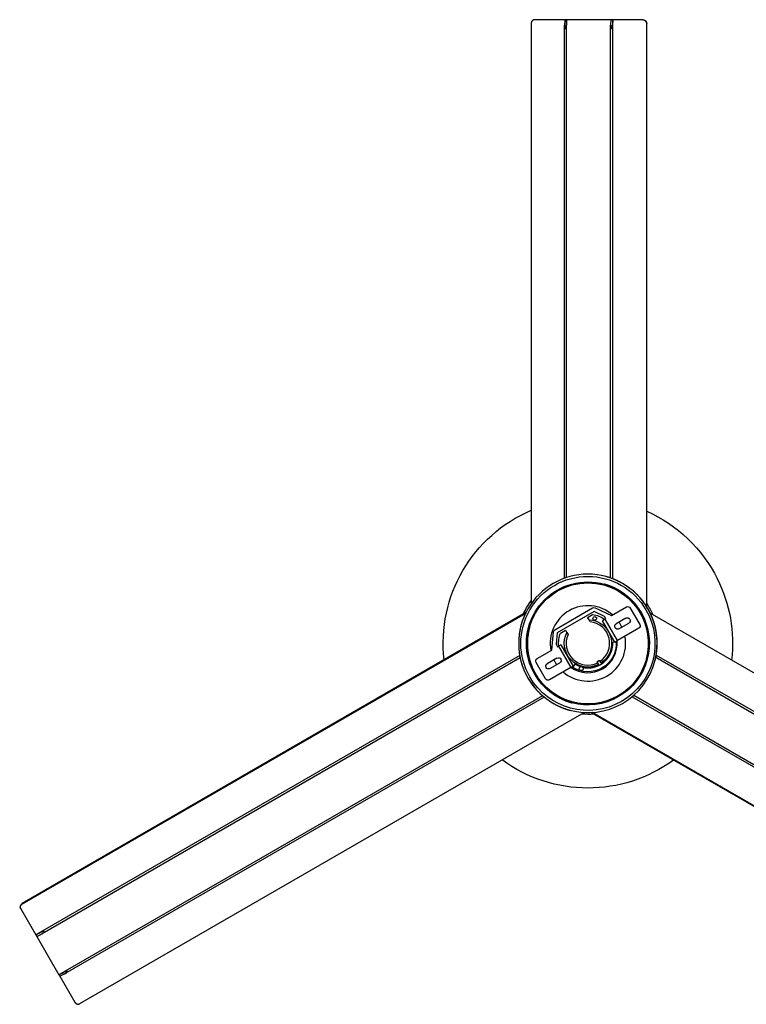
# Model space of a CAD drawing. Extents: x 15245 to 17758, y -42 to 1567.
# Tile 2 of 12: x 15245 to 16013, y 526 to 1567. Entities that reach past the tile are written whole.
import ezdxf

# ---------------------------------------------------------------- set-up
doc = ezdxf.new("R2010")
doc.units = 0
doc.layers.add('MAKE2D$VISIBLE$CURVAS', color=7, linetype='CONTINUOUS')

msp = doc.modelspace()

# ---------------------------------------------------------------- linework, layer by layer
at = {"layer": 'MAKE2D$VISIBLE$CURVAS'}
for p, q in [((15785.3, 1562.8), (15785.3, 949.1)), ((15820.9, 1566.8), (15789.2, 1566.8)), ((15820.9, 1566.8), (15820.5, 1561.2)), ((15822.8, 1566.8), (15820.9, 1566.8)), ((15822.8, 1566.8), (15822.5, 1561.2)), ((15822.8, 976.9), (15822.8, 1566.8)), ((15869.6, 1566.8), (15822.8, 1566.8)), ((15869.6, 1566.8), (15869.2, 1561.2)), ((15871.5, 1566.8), (15869.6, 1566.8)), ((15871.5, 1566.8), (15871.2, 1561.2)), ((15871.5, 975.6), (15871.5, 1566.8)), ((15903.2, 1566.8), (15871.5, 1566.8)), ((15903.6, 1566.8), (15903.2, 1566.8)), ((15907.1, 1562.8), (15907.1, 946.6)), ((15907.5, 945.8), (15907.5, 1562.8)), ((15820.5, 1559.6), (15820.5, 1561.2)), ((15820.5, 976.1), (15820.5, 1560.4)), ((15869.2, 1559.6), (15869.2, 1561.2)), ((15869.2, 976.4), (15869.2, 1560.4)), ((15820.5, 976.1), (15820.5, 978)), ((15869.2, 967.6), (15869.2, 967.6)), ((15890, 954.4), (15890, 954.4)), ((15892.9, 951.5), (15892.9, 951.5)), ((15779.7, 939.7), (15247.1, 632.2)), ((15247.3, 631.8), (15779.3, 938.9)), ((15810.4, 921.6), (15850.3, 944.7)), ((15851.8, 940.9), (15812.9, 918.4)), ((15845, 934.7), (15850.3, 937.8)), ((15862.9, 935.8), (15851.8, 940.9)), ((15853, 944.8), (15870.4, 936.7)), ((15870.4, 936.7), (15886, 945.7)), ((15890.1, 944.6), (15900.1, 927.3)), ((16444.4, 631.4), (15911.2, 939.2)), ((15846.5, 932.1), (15845, 934.7)), ((15847.7, 930.1), (15846.5, 932.1)), ((15863.5, 932.7), (15860.9, 931.2)), ((15873.9, 908.6), (15860.9, 931.2)), ((15864.4, 933.2), (15862.9, 935.8)), ((15863, 932.7), (15863.1, 932.4)), ((15863.5, 932.7), (15864.4, 933.2)), ((15876.5, 910.2), (15863.5, 932.7)), ((15885.5, 933.8), (15875.1, 927.8)), ((15878.1, 922.6), (15888.5, 928.6)), ((15903.2, 936.8), (15903.2, 936.8)), ((15783, 921.3), (15782.9, 921.3)), ((15807.2, 900.2), (15808.9, 919.3)), ((15812.9, 918.4), (15811.8, 906.3)), ((15816.3, 918.1), (15821.6, 921.2)), ((15821.6, 921.2), (15823.1, 918.6)), ((15823.1, 918.6), (15824.3, 916.6)), ((15899, 923.2), (15876.5, 910.2)), ((15907.9, 924.7), (15907.9, 924.8)), ((15811.8, 906.3), (15813.3, 903.7)), ((15875.3, 908.5), (15871.3, 908.3)), ((15873.9, 908.6), (15876.5, 910.2)), ((15876.1, 909.9), (15873.9, 908.6)), ((15875.3, 908.5), (15876.2, 910)), ((15876.1, 909.9), (15875.3, 908.5)), ((15875.7, 909.7), (15876.1, 909.9)), ((15875.7, 909.6), (15875.7, 909.7)), ((15876.1, 909.9), (15876.2, 910)), ((15781.3, 896.3), (15781.2, 896.3)), ((15791.6, 891.2), (15807.2, 900.2)), ((15813.3, 903.7), (15814.2, 904.2)), ((15816.8, 905.7), (15814.2, 904.2)), ((15814.2, 904.2), (15827.2, 881.7)), ((15814.6, 904.4), (15814.4, 904.6)), ((15816.8, 905.7), (15829.8, 883.2)), ((15909.9, 899.4), (15909.9, 899.3)), ((15773.2, 894.3), (15261.6, 599)), ((15773.7, 891.9), (15268.4, 600.2)), ((15800.5, 869.8), (15790.5, 887.1)), ((15812.6, 891.7), (15802.2, 885.7)), ((15805.2, 880.5), (15815.6, 886.5)), ((15831.4, 885.2), (15829.2, 881.9)), ((15854.8, 887.8), (15857.4, 889.3)), ((15854.8, 887.8), (15855.8, 886.1)), ((15855.8, 886.1), (15856.5, 884.8)), ((15857.4, 889.3), (15858.4, 887.6)), ((15858.3, 884.7), (15859.6, 885.4)), ((15859.1, 886.3), (15858.4, 887.6)), ((15917.1, 892.5), (16429.1, 596.9)), ((15917.5, 894.9), (16424.7, 602.1)), ((15788.2, 876.1), (15788.3, 876.1)), ((15827.2, 881.7), (15804.6, 868.7)), ((15827.2, 881.7), (15829.8, 883.2)), ((15829.2, 881.9), (15827.5, 881.8)), ((15827.6, 881.9), (15829.8, 883.2)), ((15827.6, 881.9), (15828, 882.2)), ((15829.2, 881.9), (15827.6, 881.9)), ((15828, 882.2), (15828, 882.1)), ((15828.2, 881.9), (15828.2, 881.9)), ((15857, 883.9), (15858.3, 884.7)), ((15790.2, 872.7), (15790.2, 872.7)), ((15806.8, 854.8), (15806.8, 854.8)), ((15797.2, 851.9), (15286, 556.8)), ((15799.1, 850.4), (15292.7, 558)), ((15892, 850.7), (16404.8, 554.7)), ((15893.9, 852.3), (16400.3, 559.9)), ((15308.2, 526.3), (15841.3, 834)), ((15848.9, 834), (16383.3, 525.5)), ((16383.5, 525.9), (15849.7, 834.1)), ((15245.6, 626.7), (15245.7, 626.6)), ((15245.8, 626.4), (15261.6, 599)), ((15261.6, 599), (15266.6, 601.5)), ((15261.6, 599), (15262.6, 597.3)), ((15262.6, 597.3), (15267.6, 599.8)), ((15262.6, 597.3), (15286, 556.8)), ((15286, 556.8), (15291, 559.3)), ((15286, 556.8), (15287, 555.1)), ((15287, 555.1), (15292, 557.6)), ((15287, 555.1), (15302.8, 527.7)), ((15293.4, 558.4), (15292.1, 557.7))]:
    msp.add_line(p, q, dxfattribs=at)
for points in [[(15789.2, 1566.8), (15789.1, 1566.8), (15789, 1566.8), (15788.9, 1566.8), (15788.8, 1566.8), (15788.8, 1566.8), (15788.7, 1566.8), (15788.6, 1566.8), (15788.5, 1566.7), (15788.4, 1566.7), (15788.3, 1566.7), (15788.2, 1566.7), (15788.1, 1566.7), (15788, 1566.6), (15787.9, 1566.6), (15787.9, 1566.6), (15787.8, 1566.5), (15787.7, 1566.5), (15787.6, 1566.5), (15787.5, 1566.4), (15787.4, 1566.4), (15787.3, 1566.3), (15787.2, 1566.3), (15787.2, 1566.2), (15787.1, 1566.2), (15787, 1566.1), (15786.9, 1566), (15786.8, 1566), (15786.7, 1565.9), (15786.7, 1565.9), (15786.6, 1565.8), (15786.5, 1565.7), (15786.4, 1565.6), (15786.4, 1565.6), (15786.3, 1565.5), (15786.2, 1565.4), (15786.2, 1565.3), (15786.1, 1565.3), (15786.1, 1565.2), (15786, 1565.1), (15785.9, 1565), (15785.9, 1564.9), (15785.8, 1564.8), (15785.8, 1564.7), (15785.7, 1564.7), (15785.7, 1564.6), (15785.7, 1564.5), (15785.6, 1564.4), (15785.6, 1564.3), (15785.5, 1564.2), (15785.5, 1564.1), (15785.5, 1564), (15785.5, 1563.9), (15785.4, 1563.8), (15785.4, 1563.7), (15785.4, 1563.6), (15785.4, 1563.5), (15785.4, 1563.5), (15785.3, 1563.4), (15785.3, 1563.3), (15785.3, 1563.2), (15785.3, 1563.1), (15785.3, 1563), (15785.3, 1562.9), (15785.3, 1562.8)], [(15903.2, 1566.8), (15903.3, 1566.8), (15903.4, 1566.8), (15903.5, 1566.8), (15903.6, 1566.8), (15903.6, 1566.8), (15903.7, 1566.8), (15903.8, 1566.8), (15903.9, 1566.7), (15904, 1566.7), (15904.1, 1566.7), (15904.2, 1566.7), (15904.3, 1566.7), (15904.4, 1566.6), (15904.5, 1566.6), (15904.5, 1566.6), (15904.6, 1566.5), (15904.7, 1566.5), (15904.8, 1566.5), (15904.9, 1566.4), (15905, 1566.4), (15905.1, 1566.3), (15905.2, 1566.3), (15905.2, 1566.2), (15905.3, 1566.2), (15905.4, 1566.1), (15905.5, 1566), (15905.6, 1566), (15905.7, 1565.9), (15905.7, 1565.9), (15905.8, 1565.8), (15905.9, 1565.7), (15906, 1565.6), (15906, 1565.6), (15906.1, 1565.5), (15906.2, 1565.4), (15906.2, 1565.3), (15906.3, 1565.3), (15906.3, 1565.2), (15906.4, 1565.1), (15906.5, 1565), (15906.5, 1564.9), (15906.6, 1564.8), (15906.6, 1564.7), (15906.7, 1564.7), (15906.7, 1564.6), (15906.7, 1564.5), (15906.8, 1564.4), (15906.8, 1564.3), (15906.9, 1564.2), (15906.9, 1564.1), (15906.9, 1564), (15906.9, 1563.9), (15907, 1563.8), (15907, 1563.7), (15907, 1563.6), (15907, 1563.5), (15907, 1563.5), (15907.1, 1563.4), (15907.1, 1563.3), (15907.1, 1563.2), (15907.1, 1563.1), (15907.1, 1563), (15907.1, 1562.9), (15907.1, 1562.8)], [(15820.5, 1560.4), (15820.5, 1560.1), (15820.5, 1559.8), (15820.5, 1559.5), (15820.5, 1559.4), (15820.6, 1559.2), (15820.6, 1559.1), (15820.6, 1559), (15820.6, 1558.8), (15820.6, 1558.7), (15820.7, 1558.6), (15820.7, 1558.5), (15820.7, 1558.4), (15820.7, 1558.3), (15820.8, 1558.2), (15820.8, 1558.1), (15820.8, 1558), (15820.8, 1558), (15820.8, 1558), (15820.8, 1557.9), (15820.9, 1557.9), (15820.9, 1557.8), (15820.9, 1557.8), (15820.9, 1557.8), (15820.9, 1557.7), (15821, 1557.7), (15821, 1557.7), (15821, 1557.7), (15821, 1557.7), (15821, 1557.7), (15821, 1557.6), (15821, 1557.6), (15821, 1557.6), (15821, 1557.6), (15821, 1557.6), (15821, 1557.6), (15821.1, 1557.6), (15821.1, 1557.6), (15821.1, 1557.6), (15821.1, 1557.6), (15821.1, 1557.6), (15821.1, 1557.5), (15821.1, 1557.5), (15821.1, 1557.5), (15821.1, 1557.5), (15821.1, 1557.5), (15821.1, 1557.5), (15821.2, 1557.5), (15821.2, 1557.5), (15821.2, 1557.5), (15821.2, 1557.5), (15821.2, 1557.5), (15821.2, 1557.5), (15821.2, 1557.5), (15821.2, 1557.5), (15821.2, 1557.5), (15821.2, 1557.5), (15821.2, 1557.5), (15821.2, 1557.5), (15821.2, 1557.5), (15821.2, 1557.5), (15821.2, 1557.5), (15821.2, 1557.5), (15821.3, 1557.5), (15821.3, 1557.5), (15821.3, 1557.5), (15821.3, 1557.5), (15821.3, 1557.5), (15821.3, 1557.5), (15821.3, 1557.5), (15821.3, 1557.5), (15821.3, 1557.5), (15821.3, 1557.5), (15821.3, 1557.5), (15821.3, 1557.5), (15821.3, 1557.5), (15821.3, 1557.5), (15821.3, 1557.5), (15821.3, 1557.5), (15821.3, 1557.5), (15821.3, 1557.5), (15821.3, 1557.5), (15821.3, 1557.5), (15821.4, 1557.5), (15821.4, 1557.5), (15821.4, 1557.5), (15821.4, 1557.5), (15821.4, 1557.5), (15821.4, 1557.5), (15821.4, 1557.5), (15821.4, 1557.5), (15821.4, 1557.5), (15821.4, 1557.5), (15821.4, 1557.5), (15821.4, 1557.5), (15821.4, 1557.5), (15821.5, 1557.5), (15821.5, 1557.6), (15821.5, 1557.6), (15821.5, 1557.6), (15821.5, 1557.6), (15821.5, 1557.6), (15821.5, 1557.6), (15821.5, 1557.6), (15821.6, 1557.6), (15821.6, 1557.6), (15821.6, 1557.7), (15821.6, 1557.7), (15821.6, 1557.7), (15821.6, 1557.7), (15821.6, 1557.7), (15821.7, 1557.7), (15821.7, 1557.8), (15821.7, 1557.8), (15821.7, 1557.9), (15821.8, 1557.9), (15821.8, 1557.9), (15821.8, 1558), (15821.8, 1558), (15821.8, 1558.1), (15821.9, 1558.2), (15821.9, 1558.3), (15822, 1558.4), (15822, 1558.6), (15822.1, 1558.7), (15822.1, 1558.9), (15822.2, 1559), (15822.2, 1559.2), (15822.2, 1559.3), (15822.3, 1559.5), (15822.3, 1559.7), (15822.3, 1559.8), (15822.4, 1560), (15822.4, 1560.2), (15822.4, 1560.4), (15822.4, 1560.5), (15822.4, 1560.7), (15822.5, 1560.9), (15822.5, 1561.2)], [(15869.2, 1560.4), (15869.2, 1560.1), (15869.2, 1559.8), (15869.3, 1559.5), (15869.3, 1559.4), (15869.3, 1559.2), (15869.3, 1559.1), (15869.3, 1559), (15869.3, 1558.8), (15869.3, 1558.7), (15869.4, 1558.6), (15869.4, 1558.5), (15869.4, 1558.4), (15869.4, 1558.3), (15869.5, 1558.2), (15869.5, 1558.1), (15869.5, 1558), (15869.5, 1558), (15869.6, 1558), (15869.6, 1557.9), (15869.6, 1557.9), (15869.6, 1557.8), (15869.6, 1557.8), (15869.6, 1557.8), (15869.7, 1557.7), (15869.7, 1557.7), (15869.7, 1557.7), (15869.7, 1557.7), (15869.7, 1557.7), (15869.7, 1557.7), (15869.7, 1557.6), (15869.7, 1557.6), (15869.7, 1557.6), (15869.7, 1557.6), (15869.8, 1557.6), (15869.8, 1557.6), (15869.8, 1557.6), (15869.8, 1557.6), (15869.8, 1557.6), (15869.8, 1557.6), (15869.8, 1557.6), (15869.8, 1557.5), (15869.8, 1557.5), (15869.8, 1557.5), (15869.8, 1557.5), (15869.9, 1557.5), (15869.9, 1557.5), (15869.9, 1557.5), (15869.9, 1557.5), (15869.9, 1557.5), (15869.9, 1557.5), (15869.9, 1557.5), (15869.9, 1557.5), (15869.9, 1557.5), (15869.9, 1557.5), (15869.9, 1557.5), (15869.9, 1557.5), (15869.9, 1557.5), (15869.9, 1557.5), (15870, 1557.5), (15870, 1557.5), (15870, 1557.5), (15870, 1557.5), (15870, 1557.5), (15870, 1557.5), (15870, 1557.5), (15870, 1557.5), (15870, 1557.5), (15870, 1557.5), (15870, 1557.5), (15870, 1557.5), (15870, 1557.5), (15870, 1557.5), (15870, 1557.5), (15870, 1557.5), (15870, 1557.5), (15870, 1557.5), (15870, 1557.5), (15870, 1557.5), (15870.1, 1557.5), (15870.1, 1557.5), (15870.1, 1557.5), (15870.1, 1557.5), (15870.1, 1557.5), (15870.1, 1557.5), (15870.1, 1557.5), (15870.1, 1557.5), (15870.1, 1557.5), (15870.1, 1557.5), (15870.1, 1557.5), (15870.1, 1557.5), (15870.1, 1557.5), (15870.1, 1557.5), (15870.1, 1557.5), (15870.2, 1557.5), (15870.2, 1557.5), (15870.2, 1557.5), (15870.2, 1557.6), (15870.2, 1557.6), (15870.2, 1557.6), (15870.2, 1557.6), (15870.2, 1557.6), (15870.2, 1557.6), (15870.3, 1557.6), (15870.3, 1557.6), (15870.3, 1557.6), (15870.3, 1557.7), (15870.3, 1557.7), (15870.3, 1557.7), (15870.3, 1557.7), (15870.3, 1557.7), (15870.4, 1557.7), (15870.4, 1557.8), (15870.4, 1557.8), (15870.4, 1557.9), (15870.5, 1557.9), (15870.5, 1557.9), (15870.5, 1558), (15870.5, 1558), (15870.6, 1558.1), (15870.6, 1558.2), (15870.7, 1558.3), (15870.7, 1558.4), (15870.8, 1558.6), (15870.8, 1558.7), (15870.8, 1558.9), (15870.9, 1559), (15870.9, 1559.2), (15870.9, 1559.3), (15871, 1559.5), (15871, 1559.7), (15871, 1559.8), (15871.1, 1560), (15871.1, 1560.2), (15871.1, 1560.4), (15871.1, 1560.5), (15871.2, 1560.7), (15871.2, 1560.9), (15871.2, 1561.2)], [(15901.6, 939.7), (15901.4, 940), (15901.2, 940.4), (15901, 940.7), (15900.8, 941.1), (15900.6, 941.4), (15900.4, 941.7), (15900.2, 942.1), (15900, 942.4), (15899.8, 942.8), (15899.6, 943.1), (15899.3, 943.4), (15899.1, 943.8), (15898.9, 944.1), (15898.7, 944.4), (15898.4, 944.7), (15898.2, 945.1), (15898, 945.4), (15897.7, 945.7), (15897.5, 946), (15897.3, 946.4), (15897, 946.7), (15896.8, 947), (15896.5, 947.3), (15896.3, 947.6), (15896, 947.9), (15895.8, 948.2), (15895.5, 948.5), (15895.3, 948.9), (15895, 949.2), (15894.8, 949.5), (15894.5, 949.8), (15894.2, 950.1), (15894, 950.4), (15893.7, 950.7), (15893.4, 951), (15893.2, 951.2), (15892.9, 951.5), (15892.6, 951.8), (15892.3, 952.1), (15892.1, 952.4), (15891.8, 952.7), (15891.5, 953), (15891.2, 953.3), (15890.9, 953.5), (15890.7, 953.8), (15890.4, 954.1), (15890.1, 954.4), (15889.8, 954.6), (15889.5, 954.9), (15889.2, 955.2), (15888.9, 955.4), (15888.6, 955.7), (15888.3, 956), (15888, 956.2), (15887.7, 956.5), (15887.4, 956.7), (15887.1, 957), (15886.8, 957.3), (15886.5, 957.5), (15886.2, 957.8), (15885.9, 958), (15885.5, 958.3), (15885.2, 958.5), (15884.9, 958.7), (15884.6, 959), (15884.3, 959.2), (15884, 959.5), (15883.6, 959.7), (15883.3, 959.9), (15883, 960.2), (15882.7, 960.4), (15882.3, 960.6), (15882, 960.8), (15881.7, 961.1), (15881.3, 961.3), (15881, 961.5), (15880.7, 961.7), (15880.3, 961.9), (15880, 962.1), (15879.7, 962.4), (15879.3, 962.6), (15879, 962.8), (15878.6, 963), (15878.3, 963.2), (15877.9, 963.4), (15877.6, 963.6), (15877.3, 963.8), (15876.9, 964), (15876.6, 964.2), (15876.2, 964.4), (15875.9, 964.5), (15875.5, 964.7), (15875.1, 964.9), (15874.8, 965.1), (15874.4, 965.3), (15874.1, 965.5), (15873.7, 965.6), (15873.4, 965.8), (15873, 966), (15872.6, 966.1), (15872.3, 966.3), (15871.9, 966.5), (15871.6, 966.6), (15871.2, 966.8), (15870.8, 967), (15870.5, 967.1), (15870.1, 967.3), (15869.7, 967.4), (15869.3, 967.6), (15869, 967.7), (15868.6, 967.9), (15868.2, 968), (15867.9, 968.1), (15867.5, 968.3), (15867.1, 968.4), (15866.7, 968.5), (15866.4, 968.7), (15866, 968.8), (15865.6, 968.9), (15865.2, 969.1), (15864.8, 969.2), (15864.5, 969.3), (15864.1, 969.4), (15863.7, 969.5), (15863.3, 969.6), (15862.9, 969.7), (15862.5, 969.9), (15862.2, 970)], [(15908.8, 943.8), (15908.5, 944.2), (15908.3, 944.6), (15908.1, 945), (15907.9, 945.4), (15907.6, 945.7), (15907.4, 946.1), (15907.2, 946.5), (15906.9, 946.9), (15906.7, 947.3), (15906.4, 947.6), (15906.2, 948), (15905.9, 948.4), (15905.7, 948.8), (15905.4, 949.1), (15905.2, 949.5), (15904.9, 949.9), (15904.6, 950.2), (15904.4, 950.6), (15904.1, 951), (15903.8, 951.3), (15903.6, 951.7), (15903.3, 952), (15903, 952.4), (15902.7, 952.7), (15902.5, 953.1), (15902.2, 953.4), (15901.9, 953.8), (15901.6, 954.1), (15901.3, 954.5), (15901, 954.8), (15900.7, 955.2), (15900.4, 955.5), (15900.1, 955.8), (15899.8, 956.2), (15899.5, 956.5), (15899.2, 956.8), (15898.9, 957.2), (15898.6, 957.5), (15898.3, 957.8), (15898, 958.1), (15897.7, 958.5), (15897.4, 958.8), (15897, 959.1), (15896.7, 959.4), (15896.4, 959.7), (15896.1, 960), (15895.7, 960.3), (15895.4, 960.7), (15895.1, 961), (15894.8, 961.3), (15894.4, 961.6), (15894.1, 961.9), (15893.8, 962.2), (15893.4, 962.4), (15893.1, 962.7), (15892.7, 963), (15892.4, 963.3), (15892, 963.6), (15891.7, 963.9), (15891.3, 964.2), (15891, 964.5), (15890.6, 964.7), (15890.3, 965), (15889.9, 965.3), (15889.6, 965.6), (15889.2, 965.8), (15888.8, 966.1), (15888.5, 966.4), (15888.1, 966.6), (15887.8, 966.9), (15887.4, 967.1), (15887, 967.4), (15886.6, 967.6), (15886.3, 967.9), (15885.9, 968.1), (15885.5, 968.4), (15885.1, 968.6), (15884.8, 968.9), (15884.4, 969.1), (15884, 969.4), (15883.6, 969.6), (15883.2, 969.8), (15882.9, 970.1), (15882.5, 970.3), (15882.1, 970.5), (15881.7, 970.7), (15881.3, 971), (15880.9, 971.2), (15880.5, 971.4), (15880.1, 971.6), (15879.7, 971.8), (15879.3, 972), (15878.9, 972.2), (15878.5, 972.4), (15878.1, 972.6), (15877.7, 972.8), (15877.3, 973), (15876.9, 973.2), (15876.5, 973.4), (15876.1, 973.6), (15875.7, 973.8), (15875.3, 974), (15874.9, 974.2), (15874.5, 974.4), (15874.1, 974.5), (15873.6, 974.7), (15873.2, 974.9), (15872.8, 975.1), (15872.4, 975.2), (15872, 975.4), (15871.6, 975.6), (15871.1, 975.7), (15870.7, 975.9), (15870.3, 976), (15869.9, 976.2), (15869.4, 976.3), (15869, 976.5), (15868.6, 976.6), (15868.2, 976.8), (15867.7, 976.9), (15867.3, 977), (15866.9, 977.2), (15866.5, 977.3), (15866, 977.4), (15865.6, 977.6), (15865.2, 977.7), (15864.7, 977.8), (15864.3, 977.9)], [(15907.2, 890.6), (15907.3, 891), (15907.4, 891.4), (15907.5, 891.7), (15907.5, 892.1), (15907.6, 892.5), (15907.7, 892.9), (15907.8, 893.3), (15907.9, 893.7), (15908, 894), (15908.1, 894.4), (15908.1, 894.8), (15908.2, 895.2), (15908.3, 895.6), (15908.3, 896), (15908.4, 896.4), (15908.5, 896.7), (15908.5, 897.1), (15908.6, 897.5), (15908.7, 897.9), (15908.7, 898.3), (15908.8, 898.7), (15908.8, 899.1), (15908.9, 899.5), (15908.9, 899.9), (15909, 900.2), (15909, 900.6), (15909, 901), (15909.1, 901.4), (15909.1, 901.8), (15909.1, 902.2), (15909.2, 902.6), (15909.2, 903), (15909.2, 903.4), (15909.2, 903.8), (15909.3, 904.2), (15909.3, 904.6), (15909.3, 904.9), (15909.3, 905.3), (15909.3, 905.7), (15909.3, 906.1), (15909.3, 906.5), (15909.3, 906.9), (15909.3, 907.3), (15909.3, 907.7), (15909.3, 908.1), (15909.3, 908.5), (15909.3, 908.9), (15909.3, 909.3), (15909.3, 909.7), (15909.3, 910.1), (15909.2, 910.4), (15909.2, 910.8), (15909.2, 911.2), (15909.2, 911.6), (15909.1, 912), (15909.1, 912.4), (15909.1, 912.8), (15909, 913.2), (15909, 913.6), (15909, 914), (15908.9, 914.4), (15908.9, 914.7), (15908.8, 915.1), (15908.8, 915.5), (15908.7, 915.9), (15908.7, 916.3), (15908.6, 916.7), (15908.6, 917.1), (15908.5, 917.5), (15908.4, 917.9), (15908.4, 918.2), (15908.3, 918.6), (15908.2, 919), (15908.2, 919.4), (15908.1, 919.8), (15908, 920.2), (15907.9, 920.6), (15907.9, 920.9), (15907.8, 921.3), (15907.7, 921.7), (15907.6, 922.1), (15907.5, 922.5), (15907.4, 922.9), (15907.3, 923.2), (15907.2, 923.6), (15907.1, 924), (15907, 924.4), (15906.9, 924.8), (15906.8, 925.1), (15906.7, 925.5), (15906.6, 925.9), (15906.5, 926.3), (15906.3, 926.6), (15906.2, 927), (15906.1, 927.4), (15906, 927.8), (15905.9, 928.1), (15905.7, 928.5), (15905.6, 928.9), (15905.5, 929.2), (15905.3, 929.6), (15905.2, 930), (15905, 930.3), (15904.9, 930.7), (15904.8, 931.1), (15904.6, 931.4), (15904.5, 931.8), (15904.3, 932.2), (15904.2, 932.5), (15904, 932.9), (15903.8, 933.2), (15903.7, 933.6), (15903.5, 933.9), (15903.3, 934.3), (15903.2, 934.7), (15903, 935), (15902.8, 935.4), (15902.7, 935.7), (15902.5, 936.1), (15902.3, 936.4), (15902.1, 936.8), (15901.9, 937.1), (15901.7, 937.5), (15901.5, 937.8), (15901.4, 938.1), (15901.2, 938.5), (15901, 938.8), (15900.8, 939.2)], [(15908.1, 890.4), (15908.2, 890.7), (15908.3, 891.1), (15908.4, 891.5), (15908.5, 891.9), (15908.6, 892.3), (15908.7, 892.7), (15908.8, 893.1), (15908.9, 893.5), (15909, 893.8), (15909, 894.2), (15909.1, 894.6), (15909.2, 895), (15909.3, 895.4), (15909.3, 895.8), (15909.4, 896.2), (15909.5, 896.6), (15909.5, 897), (15909.6, 897.4), (15909.6, 897.8), (15909.7, 898.2), (15909.8, 898.6), (15909.8, 899), (15909.9, 899.3), (15909.9, 899.7), (15909.9, 900.1), (15910, 900.5), (15910, 900.9), (15910.1, 901.3), (15910.1, 901.7), (15910.1, 902.1), (15910.2, 902.5), (15910.2, 902.9), (15910.2, 903.3), (15910.2, 903.7), (15910.3, 904.1), (15910.3, 904.5), (15910.3, 904.9), (15910.3, 905.3), (15910.3, 905.7), (15910.3, 906.1), (15910.3, 906.5), (15910.3, 906.9), (15910.3, 907.3), (15910.3, 907.7), (15910.3, 908.1), (15910.3, 908.5), (15910.3, 908.9), (15910.3, 909.3), (15910.3, 909.7), (15910.3, 910.1), (15910.2, 910.5), (15910.2, 910.9), (15910.2, 911.3), (15910.2, 911.7), (15910.1, 912.1), (15910.1, 912.5), (15910.1, 912.9), (15910, 913.3), (15910, 913.7), (15910, 914.1), (15909.9, 914.5), (15909.9, 914.9), (15909.8, 915.3), (15909.8, 915.7), (15909.7, 916.1), (15909.7, 916.4), (15909.6, 916.8), (15909.6, 917.2), (15909.5, 917.6), (15909.4, 918), (15909.4, 918.4), (15909.3, 918.8), (15909.2, 919.2), (15909.2, 919.6), (15909.1, 920), (15909, 920.4), (15908.9, 920.8), (15908.8, 921.2), (15908.8, 921.5), (15908.7, 921.9), (15908.6, 922.3), (15908.5, 922.7), (15908.4, 923.1), (15908.3, 923.5), (15908.2, 923.9), (15908.1, 924.3), (15908, 924.6), (15907.9, 925), (15907.8, 925.4), (15907.7, 925.8), (15907.5, 926.2), (15907.4, 926.6), (15907.3, 926.9), (15907.2, 927.3), (15907.1, 927.7), (15906.9, 928.1), (15906.8, 928.4), (15906.7, 928.8), (15906.5, 929.2), (15906.4, 929.6), (15906.3, 930), (15906.1, 930.3), (15906, 930.7), (15905.8, 931.1), (15905.7, 931.4), (15905.5, 931.8), (15905.4, 932.2), (15905.2, 932.5), (15905.1, 932.9), (15904.9, 933.3), (15904.7, 933.6), (15904.6, 934), (15904.4, 934.4), (15904.2, 934.7), (15904.1, 935.1), (15903.9, 935.4), (15903.7, 935.8), (15903.5, 936.2), (15903.4, 936.5), (15903.2, 936.9), (15903, 937.2), (15902.8, 937.6), (15902.6, 937.9), (15902.4, 938.3), (15902.2, 938.6), (15902, 939), (15901.8, 939.3), (15901.6, 939.7)], [(15916.1, 888.2), (15916.2, 888.7), (15916.3, 889.1), (15916.4, 889.5), (15916.5, 890), (15916.6, 890.4), (15916.7, 890.8), (15916.8, 891.3), (15916.9, 891.7), (15917, 892.2), (15917.1, 892.6), (15917.2, 893), (15917.3, 893.5), (15917.4, 893.9), (15917.4, 894.4), (15917.5, 894.8), (15917.6, 895.2), (15917.7, 895.7), (15917.7, 896.1), (15917.8, 896.6), (15917.9, 897), (15917.9, 897.5), (15918, 897.9), (15918, 898.4), (15918.1, 898.8), (15918.1, 899.2), (15918.2, 899.7), (15918.2, 900.1), (15918.3, 900.6), (15918.3, 901), (15918.3, 901.5), (15918.4, 901.9), (15918.4, 902.4), (15918.4, 902.8), (15918.5, 903.3), (15918.5, 903.7), (15918.5, 904.2), (15918.5, 904.6), (15918.5, 905.1), (15918.5, 905.5), (15918.6, 906), (15918.6, 906.4), (15918.6, 906.9), (15918.6, 907.3), (15918.6, 907.8), (15918.6, 908.2), (15918.5, 908.7), (15918.5, 909.1), (15918.5, 909.6), (15918.5, 910), (15918.5, 910.5), (15918.5, 910.9), (15918.4, 911.4), (15918.4, 911.8), (15918.4, 912.3), (15918.4, 912.7), (15918.3, 913.2), (15918.3, 913.6), (15918.3, 914.1), (15918.2, 914.5), (15918.2, 914.9), (15918.1, 915.4), (15918.1, 915.8), (15918, 916.3), (15918, 916.7), (15917.9, 917.2), (15917.8, 917.6), (15917.8, 918.1), (15917.7, 918.5), (15917.6, 919), (15917.6, 919.4), (15917.5, 919.8), (15917.4, 920.3), (15917.3, 920.7), (15917.2, 921.2), (15917.2, 921.6), (15917.1, 922.1), (15917, 922.5), (15916.9, 922.9), (15916.8, 923.4), (15916.7, 923.8), (15916.6, 924.2), (15916.5, 924.7), (15916.4, 925.1), (15916.3, 925.6), (15916.2, 926), (15916, 926.4), (15915.9, 926.9), (15915.8, 927.3), (15915.7, 927.7), (15915.6, 928.2), (15915.4, 928.6), (15915.3, 929), (15915.2, 929.4), (15915, 929.9), (15914.9, 930.3), (15914.7, 930.7), (15914.6, 931.1), (15914.4, 931.6), (15914.3, 932), (15914.1, 932.4), (15914, 932.8), (15913.8, 933.3), (15913.7, 933.7), (15913.5, 934.1), (15913.3, 934.5), (15913.2, 934.9), (15913, 935.3), (15912.8, 935.8), (15912.6, 936.2), (15912.5, 936.6), (15912.3, 937), (15912.1, 937.4), (15911.9, 937.8), (15911.7, 938.2), (15911.5, 938.6), (15911.3, 939), (15911.1, 939.4), (15910.9, 939.8), (15910.7, 940.2), (15910.5, 940.6), (15910.3, 941), (15910.1, 941.4), (15909.9, 941.8), (15909.7, 942.2), (15909.4, 942.6), (15909.2, 943), (15909, 943.4), (15908.8, 943.8)], [(15774.6, 926.1), (15774.5, 925.7), (15774.4, 925.3), (15774.3, 924.8), (15774.2, 924.4), (15774, 924), (15773.9, 923.5), (15773.8, 923.1), (15773.8, 922.6), (15773.7, 922.2), (15773.6, 921.8), (15773.5, 921.3), (15773.4, 920.9), (15773.3, 920.4), (15773.2, 920), (15773.2, 919.5), (15773.1, 919.1), (15773, 918.7), (15772.9, 918.2), (15772.9, 917.8), (15772.8, 917.3), (15772.8, 916.9), (15772.7, 916.4), (15772.6, 916), (15772.6, 915.5), (15772.5, 915.1), (15772.5, 914.7), (15772.5, 914.2), (15772.4, 913.8), (15772.4, 913.3), (15772.3, 912.9), (15772.3, 912.4), (15772.3, 912), (15772.2, 911.5), (15772.2, 911.1), (15772.2, 910.6), (15772.2, 910.2), (15772.2, 909.7), (15772.1, 909.3), (15772.1, 908.8), (15772.1, 908.4), (15772.1, 907.9), (15772.1, 907.5), (15772.1, 907), (15772.1, 906.6), (15772.1, 906.1), (15772.1, 905.7), (15772.1, 905.2), (15772.2, 904.8), (15772.2, 904.3), (15772.2, 903.9), (15772.2, 903.4), (15772.2, 903), (15772.3, 902.5), (15772.3, 902.1), (15772.3, 901.6), (15772.4, 901.2), (15772.4, 900.7), (15772.4, 900.3), (15772.5, 899.8), (15772.5, 899.4), (15772.6, 899), (15772.6, 898.5), (15772.7, 898.1), (15772.7, 897.6), (15772.8, 897.2), (15772.8, 896.7), (15772.9, 896.3), (15773, 895.8), (15773, 895.4), (15773.1, 894.9), (15773.2, 894.5), (15773.3, 894.1), (15773.3, 893.6), (15773.4, 893.2), (15773.5, 892.7), (15773.6, 892.3), (15773.7, 891.9), (15773.8, 891.4), (15773.9, 891), (15774, 890.5), (15774.1, 890.1), (15774.2, 889.7), (15774.3, 889.2), (15774.4, 888.8), (15774.5, 888.4), (15774.6, 887.9), (15774.8, 887.5), (15774.9, 887.1), (15775, 886.6), (15775.1, 886.2), (15775.3, 885.8), (15775.4, 885.3), (15775.5, 884.9), (15775.7, 884.5), (15775.8, 884.1), (15775.9, 883.6), (15776.1, 883.2), (15776.2, 882.8), (15776.4, 882.4), (15776.5, 881.9), (15776.7, 881.5), (15776.8, 881.1), (15777, 880.7), (15777.2, 880.3), (15777.3, 879.8), (15777.5, 879.4), (15777.7, 879), (15777.9, 878.6), (15778, 878.2), (15778.2, 877.8), (15778.4, 877.4), (15778.6, 876.9), (15778.8, 876.5), (15779, 876.1), (15779.2, 875.7), (15779.3, 875.3), (15779.5, 874.9), (15779.7, 874.5), (15780, 874.1), (15780.2, 873.7), (15780.4, 873.3), (15780.6, 872.9), (15780.8, 872.5), (15781, 872.1), (15781.2, 871.7), (15781.5, 871.3), (15781.7, 870.9), (15781.9, 870.6)], [(15782.6, 924), (15782.5, 923.6), (15782.4, 923.2), (15782.3, 922.8), (15782.2, 922.5), (15782.1, 922.1), (15782, 921.7), (15781.9, 921.3), (15781.8, 920.9), (15781.7, 920.5), (15781.6, 920.1), (15781.6, 919.7), (15781.5, 919.3), (15781.4, 918.9), (15781.3, 918.5), (15781.3, 918.2), (15781.2, 917.8), (15781.2, 917.4), (15781.1, 917), (15781, 916.6), (15781, 916.2), (15780.9, 915.8), (15780.9, 915.4), (15780.8, 915), (15780.8, 914.6), (15780.7, 914.2), (15780.7, 913.8), (15780.7, 913.4), (15780.6, 913), (15780.6, 912.6), (15780.6, 912.2), (15780.5, 911.8), (15780.5, 911.4), (15780.5, 911), (15780.4, 910.6), (15780.4, 910.2), (15780.4, 909.8), (15780.4, 909.4), (15780.4, 909), (15780.4, 908.6), (15780.4, 908.2), (15780.4, 907.8), (15780.4, 907.4), (15780.4, 907), (15780.4, 906.6), (15780.4, 906.2), (15780.4, 905.8), (15780.4, 905.4), (15780.4, 905), (15780.4, 904.6), (15780.4, 904.3), (15780.4, 903.9), (15780.5, 903.5), (15780.5, 903.1), (15780.5, 902.7), (15780.5, 902.3), (15780.6, 901.9), (15780.6, 901.5), (15780.6, 901.1), (15780.7, 900.7), (15780.7, 900.3), (15780.8, 899.9), (15780.8, 899.5), (15780.8, 899.1), (15780.9, 898.7), (15780.9, 898.3), (15781, 897.9), (15781.1, 897.5), (15781.1, 897.1), (15781.2, 896.7), (15781.2, 896.3), (15781.3, 895.9), (15781.4, 895.5), (15781.5, 895.1), (15781.5, 894.8), (15781.6, 894.4), (15781.7, 894), (15781.8, 893.6), (15781.8, 893.2), (15781.9, 892.8), (15782, 892.4), (15782.1, 892), (15782.2, 891.6), (15782.3, 891.2), (15782.4, 890.9), (15782.5, 890.5), (15782.6, 890.1), (15782.7, 889.7), (15782.8, 889.3), (15782.9, 888.9), (15783, 888.6), (15783.1, 888.2), (15783.3, 887.8), (15783.4, 887.4), (15783.5, 887), (15783.6, 886.7), (15783.7, 886.3), (15783.9, 885.9), (15784, 885.5), (15784.1, 885.1), (15784.3, 884.8), (15784.4, 884.4), (15784.6, 884), (15784.7, 883.7), (15784.8, 883.3), (15785, 882.9), (15785.1, 882.5), (15785.3, 882.2), (15785.4, 881.8), (15785.6, 881.4), (15785.8, 881.1), (15785.9, 880.7), (15786.1, 880.3), (15786.3, 880), (15786.4, 879.6), (15786.6, 879.3), (15786.8, 878.9), (15787, 878.5), (15787.1, 878.2), (15787.3, 877.8), (15787.5, 877.5), (15787.7, 877.1), (15787.9, 876.8), (15788.1, 876.4), (15788.3, 876.1), (15788.4, 875.7), (15788.6, 875.4), (15788.8, 875), (15789, 874.7)], [(15783.5, 923.7), (15783.4, 923.4), (15783.3, 923), (15783.2, 922.6), (15783.1, 922.2), (15783, 921.8), (15783, 921.5), (15782.9, 921.1), (15782.8, 920.7), (15782.7, 920.3), (15782.6, 919.9), (15782.5, 919.5), (15782.5, 919.1), (15782.4, 918.8), (15782.3, 918.4), (15782.3, 918), (15782.2, 917.6), (15782.1, 917.2), (15782.1, 916.8), (15782, 916.4), (15782, 916), (15781.9, 915.7), (15781.9, 915.3), (15781.8, 914.9), (15781.8, 914.5), (15781.7, 914.1), (15781.7, 913.7), (15781.6, 913.3), (15781.6, 912.9), (15781.6, 912.5), (15781.5, 912.1), (15781.5, 911.8), (15781.5, 911.4), (15781.5, 911), (15781.4, 910.6), (15781.4, 910.2), (15781.4, 909.8), (15781.4, 909.4), (15781.4, 909), (15781.4, 908.6), (15781.4, 908.2), (15781.4, 907.8), (15781.4, 907.4), (15781.4, 907), (15781.4, 906.7), (15781.4, 906.3), (15781.4, 905.9), (15781.4, 905.5), (15781.4, 905.1), (15781.4, 904.7), (15781.4, 904.3), (15781.4, 903.9), (15781.5, 903.5), (15781.5, 903.1), (15781.5, 902.7), (15781.5, 902.3), (15781.6, 901.9), (15781.6, 901.6), (15781.6, 901.2), (15781.7, 900.8), (15781.7, 900.4), (15781.7, 900), (15781.8, 899.6), (15781.8, 899.2), (15781.9, 898.8), (15781.9, 898.4), (15782, 898), (15782, 897.7), (15782.1, 897.3), (15782.2, 896.9), (15782.2, 896.5), (15782.3, 896.1), (15782.4, 895.7), (15782.4, 895.3), (15782.5, 894.9), (15782.6, 894.6), (15782.7, 894.2), (15782.7, 893.8), (15782.8, 893.4), (15782.9, 893), (15783, 892.6), (15783.1, 892.3), (15783.2, 891.9), (15783.3, 891.5), (15783.4, 891.1), (15783.5, 890.7), (15783.6, 890.4), (15783.7, 890), (15783.8, 889.6), (15783.9, 889.2), (15784, 888.8), (15784.1, 888.5), (15784.2, 888.1), (15784.3, 887.7), (15784.5, 887.3), (15784.6, 887), (15784.7, 886.6), (15784.8, 886.2), (15785, 885.9), (15785.1, 885.5), (15785.2, 885.1), (15785.4, 884.7), (15785.5, 884.4), (15785.6, 884), (15785.8, 883.6), (15785.9, 883.3), (15786.1, 882.9), (15786.2, 882.6), (15786.4, 882.2), (15786.5, 881.8), (15786.7, 881.5), (15786.8, 881.1), (15787, 880.8), (15787.2, 880.4), (15787.3, 880), (15787.5, 879.7), (15787.7, 879.3), (15787.8, 879), (15788, 878.6), (15788.2, 878.3), (15788.4, 877.9), (15788.6, 877.6), (15788.8, 877.2), (15788.9, 876.9), (15789.1, 876.5), (15789.3, 876.2), (15789.5, 875.9), (15789.7, 875.5), (15789.9, 875.2)], [(15781.9, 870.6), (15782.1, 870.2), (15782.4, 869.8), (15782.6, 869.4), (15782.8, 869), (15783, 868.6), (15783.3, 868.2), (15783.5, 867.8), (15783.8, 867.5), (15784, 867.1), (15784.3, 866.7), (15784.5, 866.3), (15784.8, 866), (15785, 865.6), (15785.3, 865.2), (15785.5, 864.8), (15785.8, 864.5), (15786, 864.1), (15786.3, 863.7), (15786.6, 863.4), (15786.8, 863), (15787.1, 862.7), (15787.4, 862.3), (15787.7, 862), (15787.9, 861.6), (15788.2, 861.3), (15788.5, 860.9), (15788.8, 860.6), (15789.1, 860.2), (15789.4, 859.9), (15789.7, 859.5), (15790, 859.2), (15790.2, 858.8), (15790.5, 858.5), (15790.8, 858.2), (15791.1, 857.8), (15791.5, 857.5), (15791.8, 857.2), (15792.1, 856.9), (15792.4, 856.5), (15792.7, 856.2), (15793, 855.9), (15793.3, 855.6), (15793.6, 855.3), (15794, 854.9), (15794.3, 854.6), (15794.6, 854.3), (15794.9, 854), (15795.3, 853.7), (15795.6, 853.4), (15795.9, 853.1), (15796.3, 852.8), (15796.6, 852.5), (15796.9, 852.2), (15797.3, 851.9), (15797.6, 851.6), (15797.9, 851.3), (15798.3, 851), (15798.6, 850.7), (15799, 850.5), (15799.3, 850.2), (15799.7, 849.9), (15800, 849.6), (15800.4, 849.3), (15800.8, 849.1), (15801.1, 848.8), (15801.5, 848.5), (15801.8, 848.3), (15802.2, 848), (15802.6, 847.7), (15802.9, 847.5), (15803.3, 847.2), (15803.7, 847), (15804, 846.7), (15804.4, 846.5), (15804.8, 846.2), (15805.2, 846), (15805.5, 845.7), (15805.9, 845.5), (15806.3, 845.2), (15806.7, 845), (15807.1, 844.8), (15807.4, 844.5), (15807.8, 844.3), (15808.2, 844.1), (15808.6, 843.8), (15809, 843.6), (15809.4, 843.4), (15809.8, 843.2), (15810.2, 843), (15810.6, 842.7), (15811, 842.5), (15811.4, 842.3), (15811.8, 842.1), (15812.2, 841.9), (15812.6, 841.7), (15813, 841.5), (15813.4, 841.3), (15813.8, 841.1), (15814.2, 840.9), (15814.6, 840.7), (15815, 840.5), (15815.4, 840.3), (15815.8, 840.2), (15816.2, 840), (15816.6, 839.8), (15817, 839.6), (15817.5, 839.5), (15817.9, 839.3), (15818.3, 839.1), (15818.7, 839), (15819.1, 838.8), (15819.5, 838.6), (15820, 838.5), (15820.4, 838.3), (15820.8, 838.2), (15821.2, 838), (15821.7, 837.9), (15822.1, 837.7), (15822.5, 837.6), (15822.9, 837.4), (15823.4, 837.3), (15823.8, 837.2), (15824.2, 837), (15824.7, 836.9), (15825.1, 836.8), (15825.5, 836.7), (15825.9, 836.5), (15826.4, 836.4)], [(15789, 874.7), (15789.2, 874.3), (15789.4, 874), (15789.6, 873.6), (15789.9, 873.3), (15790.1, 872.9), (15790.3, 872.6), (15790.5, 872.3), (15790.7, 871.9), (15790.9, 871.6), (15791.1, 871.3), (15791.3, 870.9), (15791.6, 870.6), (15791.8, 870.3), (15792, 869.9), (15792.2, 869.6), (15792.5, 869.3), (15792.7, 869), (15792.9, 868.6), (15793.2, 868.3), (15793.4, 868), (15793.7, 867.7), (15793.9, 867.4), (15794.2, 867), (15794.4, 866.7), (15794.6, 866.4), (15794.9, 866.1), (15795.2, 865.8), (15795.4, 865.5), (15795.7, 865.2), (15795.9, 864.9), (15796.2, 864.6), (15796.4, 864.3), (15796.7, 864), (15797, 863.7), (15797.2, 863.4), (15797.5, 863.1), (15797.8, 862.8), (15798.1, 862.5), (15798.3, 862.2), (15798.6, 861.9), (15798.9, 861.7), (15799.2, 861.4), (15799.5, 861.1), (15799.7, 860.8), (15800, 860.5), (15800.3, 860.3), (15800.6, 860), (15800.9, 859.7), (15801.2, 859.4), (15801.5, 859.2), (15801.8, 858.9), (15802.1, 858.6), (15802.4, 858.4), (15802.7, 858.1), (15803, 857.9), (15803.3, 857.6), (15803.6, 857.3), (15803.9, 857.1), (15804.2, 856.8), (15804.5, 856.6), (15804.8, 856.3), (15805.1, 856.1), (15805.5, 855.8), (15805.8, 855.6), (15806.1, 855.4), (15806.4, 855.1), (15806.7, 854.9), (15807, 854.7), (15807.4, 854.4), (15807.7, 854.2), (15808, 854), (15808.4, 853.7), (15808.7, 853.5), (15809, 853.3), (15809.3, 853.1), (15809.7, 852.8), (15810, 852.6), (15810.3, 852.4), (15810.7, 852.2), (15811, 852), (15811.4, 851.8), (15811.7, 851.6), (15812, 851.4), (15812.4, 851.2), (15812.7, 851), (15813.1, 850.8), (15813.4, 850.6), (15813.8, 850.4), (15814.1, 850.2), (15814.5, 850), (15814.8, 849.8), (15815.2, 849.6), (15815.5, 849.4), (15815.9, 849.2), (15816.2, 849.1), (15816.6, 848.9), (15817, 848.7), (15817.3, 848.5), (15817.7, 848.4), (15818, 848.2), (15818.4, 848), (15818.8, 847.9), (15819.1, 847.7), (15819.5, 847.5), (15819.9, 847.4), (15820.2, 847.2), (15820.6, 847.1), (15821, 846.9), (15821.3, 846.8), (15821.7, 846.6), (15822.1, 846.5), (15822.4, 846.3), (15822.8, 846.2), (15823.2, 846.1), (15823.6, 845.9), (15823.9, 845.8), (15824.3, 845.7), (15824.7, 845.5), (15825.1, 845.4), (15825.5, 845.3), (15825.8, 845.2), (15826.2, 845.1), (15826.6, 844.9), (15827, 844.8), (15827.4, 844.7), (15827.7, 844.6), (15828.1, 844.5), (15828.5, 844.4)], [(15245.8, 626.4), (15245.7, 626.5), (15245.7, 626.5), (15245.7, 626.6), (15245.6, 626.7), (15245.6, 626.8), (15245.6, 626.9), (15245.5, 627), (15245.5, 627), (15245.5, 627.1), (15245.4, 627.2), (15245.4, 627.3), (15245.4, 627.4), (15245.4, 627.5), (15245.3, 627.6), (15245.3, 627.7), (15245.3, 627.8), (15245.3, 627.9), (15245.3, 628), (15245.3, 628.1), (15245.3, 628.2), (15245.3, 628.3), (15245.3, 628.4), (15245.3, 628.5), (15245.3, 628.6), (15245.3, 628.7), (15245.3, 628.8), (15245.3, 628.9), (15245.3, 629), (15245.4, 629.1), (15245.4, 629.2), (15245.4, 629.3), (15245.4, 629.4), (15245.5, 629.5), (15245.5, 629.6), (15245.5, 629.7), (15245.6, 629.8), (15245.6, 629.8), (15245.6, 629.9), (15245.7, 630), (15245.7, 630.1), (15245.8, 630.2), (15245.8, 630.3), (15245.9, 630.4), (15245.9, 630.5), (15246, 630.6), (15246, 630.6), (15246.1, 630.7), (15246.2, 630.8), (15246.2, 630.9), (15246.3, 630.9), (15246.4, 631), (15246.4, 631.1), (15246.5, 631.2), (15246.6, 631.2), (15246.6, 631.3), (15246.7, 631.3), (15246.8, 631.4), (15246.9, 631.5), (15246.9, 631.5), (15247, 631.6), (15247.1, 631.6), (15247.2, 631.7), (15247.2, 631.7), (15247.3, 631.8)], [(15268.4, 600.2), (15268.6, 600.3), (15268.9, 600.5), (15269.1, 600.6), (15269.2, 600.7), (15269.3, 600.8), (15269.4, 600.9), (15269.5, 601), (15269.6, 601.1), (15269.7, 601.1), (15269.8, 601.2), (15269.9, 601.3), (15270, 601.4), (15270.1, 601.4), (15270.1, 601.5), (15270.2, 601.6), (15270.2, 601.6), (15270.3, 601.6), (15270.3, 601.7), (15270.3, 601.7), (15270.3, 601.7), (15270.4, 601.8), (15270.4, 601.8), (15270.4, 601.8), (15270.4, 601.9), (15270.4, 601.9), (15270.4, 601.9), (15270.5, 601.9), (15270.5, 602), (15270.5, 602), (15270.5, 602), (15270.5, 602), (15270.5, 602), (15270.5, 602), (15270.5, 602), (15270.5, 602), (15270.5, 602.1), (15270.5, 602.1), (15270.5, 602.1), (15270.5, 602.1), (15270.5, 602.1), (15270.5, 602.1), (15270.5, 602.1), (15270.5, 602.1), (15270.5, 602.2), (15270.5, 602.2), (15270.5, 602.2), (15270.5, 602.2), (15270.5, 602.2), (15270.5, 602.2), (15270.5, 602.2), (15270.5, 602.2), (15270.5, 602.2), (15270.5, 602.2), (15270.5, 602.2), (15270.5, 602.2), (15270.5, 602.2), (15270.5, 602.3), (15270.5, 602.3), (15270.5, 602.3), (15270.5, 602.3), (15270.5, 602.3), (15270.5, 602.3), (15270.5, 602.3), (15270.5, 602.3), (15270.5, 602.3), (15270.5, 602.3), (15270.5, 602.3), (15270.5, 602.3), (15270.5, 602.3), (15270.5, 602.3), (15270.5, 602.3), (15270.5, 602.3), (15270.5, 602.3), (15270.5, 602.3), (15270.5, 602.3), (15270.5, 602.3), (15270.4, 602.3), (15270.4, 602.3), (15270.4, 602.3), (15270.4, 602.4), (15270.4, 602.4), (15270.4, 602.4), (15270.4, 602.4), (15270.4, 602.4), (15270.4, 602.4), (15270.4, 602.4), (15270.4, 602.4), (15270.4, 602.4), (15270.4, 602.4), (15270.4, 602.4), (15270.4, 602.4), (15270.4, 602.4), (15270.4, 602.4), (15270.4, 602.4), (15270.3, 602.4), (15270.3, 602.4), (15270.3, 602.4), (15270.3, 602.4), (15270.3, 602.4), (15270.3, 602.5), (15270.3, 602.5), (15270.2, 602.5), (15270.2, 602.5), (15270.2, 602.5), (15270.2, 602.5), (15270.2, 602.5), (15270.2, 602.5), (15270.1, 602.5), (15270.1, 602.5), (15270.1, 602.5), (15270.1, 602.5), (15270, 602.5), (15270, 602.5), (15269.9, 602.5), (15269.9, 602.5), (15269.8, 602.5), (15269.8, 602.5), (15269.7, 602.5), (15269.7, 602.5), (15269.5, 602.5), (15269.4, 602.5), (15269.3, 602.4), (15269.1, 602.4), (15269, 602.4), (15268.9, 602.3), (15268.7, 602.3), (15268.5, 602.3), (15268.4, 602.2), (15268.2, 602.1), (15268.1, 602.1), (15267.9, 602), (15267.7, 602), (15267.6, 601.9), (15267.4, 601.8), (15267.3, 601.8), (15267.1, 601.7), (15266.9, 601.6), (15266.6, 601.5)], [(15292.7, 558), (15293, 558.1), (15293.2, 558.3), (15293.5, 558.5), (15293.6, 558.5), (15293.7, 558.6), (15293.8, 558.7), (15293.9, 558.8), (15294, 558.9), (15294.1, 558.9), (15294.2, 559), (15294.3, 559.1), (15294.4, 559.2), (15294.4, 559.2), (15294.5, 559.3), (15294.6, 559.4), (15294.6, 559.4), (15294.6, 559.5), (15294.6, 559.5), (15294.7, 559.5), (15294.7, 559.6), (15294.7, 559.6), (15294.7, 559.6), (15294.8, 559.7), (15294.8, 559.7), (15294.8, 559.7), (15294.8, 559.7), (15294.8, 559.8), (15294.8, 559.8), (15294.8, 559.8), (15294.8, 559.8), (15294.8, 559.8), (15294.8, 559.8), (15294.8, 559.8), (15294.8, 559.8), (15294.8, 559.9), (15294.9, 559.9), (15294.9, 559.9), (15294.9, 559.9), (15294.9, 559.9), (15294.9, 559.9), (15294.9, 559.9), (15294.9, 559.9), (15294.9, 560), (15294.9, 560), (15294.9, 560), (15294.9, 560), (15294.9, 560), (15294.9, 560), (15294.9, 560), (15294.9, 560), (15294.9, 560), (15294.9, 560), (15294.9, 560), (15294.9, 560), (15294.9, 560.1), (15294.9, 560.1), (15294.9, 560.1), (15294.9, 560.1), (15294.8, 560.1), (15294.8, 560.1), (15294.8, 560.1), (15294.8, 560.1), (15294.8, 560.1), (15294.8, 560.1), (15294.8, 560.1), (15294.8, 560.1), (15294.8, 560.1), (15294.8, 560.1), (15294.8, 560.1), (15294.8, 560.1), (15294.8, 560.1), (15294.8, 560.1), (15294.8, 560.1), (15294.8, 560.1), (15294.8, 560.1), (15294.8, 560.1), (15294.8, 560.1), (15294.8, 560.2), (15294.8, 560.2), (15294.8, 560.2), (15294.8, 560.2), (15294.8, 560.2), (15294.8, 560.2), (15294.8, 560.2), (15294.8, 560.2), (15294.8, 560.2), (15294.8, 560.2), (15294.8, 560.2), (15294.8, 560.2), (15294.7, 560.2), (15294.7, 560.2), (15294.7, 560.2), (15294.7, 560.2), (15294.7, 560.2), (15294.7, 560.2), (15294.7, 560.2), (15294.7, 560.2), (15294.7, 560.2), (15294.6, 560.3), (15294.6, 560.3), (15294.6, 560.3), (15294.6, 560.3), (15294.6, 560.3), (15294.6, 560.3), (15294.6, 560.3), (15294.5, 560.3), (15294.5, 560.3), (15294.5, 560.3), (15294.5, 560.3), (15294.5, 560.3), (15294.4, 560.3), (15294.4, 560.3), (15294.3, 560.3), (15294.3, 560.3), (15294.2, 560.3), (15294.2, 560.3), (15294.1, 560.3), (15294.1, 560.3), (15294, 560.3), (15293.9, 560.3), (15293.8, 560.3), (15293.6, 560.2), (15293.5, 560.2), (15293.4, 560.2), (15293.2, 560.1), (15293.1, 560.1), (15292.9, 560.1), (15292.8, 560), (15292.6, 560), (15292.4, 559.9), (15292.3, 559.8), (15292.1, 559.8), (15291.9, 559.7), (15291.8, 559.6), (15291.6, 559.6), (15291.5, 559.5), (15291.3, 559.4), (15291, 559.3)], [(15302.8, 527.7), (15302.8, 527.6), (15302.9, 527.5), (15302.9, 527.4), (15303, 527.4), (15303, 527.3), (15303.1, 527.2), (15303.1, 527.2), (15303.2, 527.1), (15303.3, 527), (15303.3, 526.9), (15303.4, 526.9), (15303.5, 526.8), (15303.5, 526.7), (15303.6, 526.7), (15303.7, 526.6), (15303.8, 526.6), (15303.8, 526.5), (15303.9, 526.4), (15304, 526.4), (15304.1, 526.3), (15304.2, 526.3), (15304.2, 526.2), (15304.3, 526.2), (15304.4, 526.1), (15304.5, 526.1), (15304.6, 526.1), (15304.7, 526), (15304.8, 526), (15304.9, 526), (15305, 525.9), (15305.1, 525.9), (15305.2, 525.9), (15305.3, 525.8), (15305.4, 525.8), (15305.5, 525.8), (15305.6, 525.8), (15305.7, 525.8), (15305.8, 525.8), (15305.9, 525.8), (15306, 525.7), (15306.1, 525.7), (15306.2, 525.7), (15306.3, 525.7), (15306.4, 525.7), (15306.5, 525.8), (15306.6, 525.8), (15306.7, 525.8), (15306.8, 525.8), (15306.9, 525.8), (15307, 525.8), (15307.1, 525.8), (15307.2, 525.9), (15307.3, 525.9), (15307.4, 525.9), (15307.5, 526), (15307.5, 526), (15307.6, 526), (15307.7, 526), (15307.8, 526.1), (15307.9, 526.1), (15308, 526.2), (15308, 526.2), (15308.1, 526.2), (15308.2, 526.3)]]:
    msp.add_lwpolyline(points, dxfattribs=at)
at = {"layer": 'MAKE2D$VISIBLE$CURVAS', "extrusion": (0, 0, -1)}
for centre, radius, start, end in [((-15903.6, 1562.8), 3.99, 90.1631, 180.1622), ((-15845.3, 907.2), 153, 353.4795, 66.8968), ((-15845.3, 907.2), 153, 113.9916, 153.3816), ((-15845.3, 907.2), 70.9, 330, 150), ((-15845.3, 907.2), 65, 330, 150), ((-15845.3, 907.2), 64, 330, 150), ((-15845.3, 907.2), 153, 153.3816, 186.6305), ((-15845.3, 907.2), 75, 23.7792, 36.8245), ((-15845.4, 907.2), 75, 146.0402, 155.9891), ((-15845.3, 907.2), 70.9, 150, 330), ((-15845.3, 907.2), 65, 150, 330), ((-15845.3, 907.2), 64, 150, 330), ((-15851.8, 942.1), 3, 60, 115.008), ((-15845.3, 907.2), 31, 99.268, 124.6792), ((-15887.5, 943.1), 3, 60, 150), ((-15845.3, 907.2), 25, 92.6836, 236.5602), ((-15852.5, 933.7), 2, 330, 150), ((-15852.5, 933.7), 2, 150, 330), ((-15876.6, 925.2), 3, 240, 60), ((-15887, 931.2), 3, 60, 240), ((-15897.5, 925.8), 3, 150, 240), ((-15897.5, 925.8), 3, 150, 153), ((-15811.9, 919), 3, 4.992, 60), ((-15845.3, 907.2), 31, 355.3208, 20.732), ((-15845.3, 907.2), 25, 243.4398, 27.3164), ((-15910, 923.2), 2.67, 292.8003, 293.2388), ((-15845.3, 907.2), 30, 177.5, 302.5), ((-15845.3, 907.2), 26, 177.5, 236.7031), ((-15793.1, 888.6), 3, 330, 60), ((-15803.7, 883.1), 3, 240, 60), ((-15814.1, 889.1), 3, 60, 240), ((-15845.3, 907.2), 26, 287.8349, 302.5), ((-15845.5, 907.3), 26.1, 237.1483, 240.3954), ((-15838.2, 880.6), 2, 330, 64.9879), ((-15838.2, 880.6), 2, 240.2578, 330), ((-15838.2, 880.6), 2, 64.9879, 145.0121), ((-15838.2, 880.6), 2, 150, 239.7253), ((-15845.3, 907.2), 26, 243.3212, 282.1652), ((-15838.2, 880.6), 2, 145.0121, 150), ((-15845.1, 907.2), 26.1, 239.6046, 242.8517), ((-15803.1, 871.3), 3, 240, 330), ((-15845.3, 907.2), 75.1, 265.1697, 275.191), ((-15845.3, 907.2), 153, 233.7245, 306.3859), ((-15249.1, 628.7), 3.99, 330.1631, 60.1622)]:
    msp.add_arc(centre, radius, start, end, dxfattribs=at)
at = {"layer": 'MAKE2D$VISIBLE$CURVAS'}
for centre, radius, start, end in [((15834.5, 1560.4), 14, 176.5326, 179.9701), ((15883.2, 1560.4), 14, 176.5326, 179.9701), ((15845.3, 907.2), 73.2, 30, 210), ((15845.3, 907.2), 73.2, 210, 30), ((15845.3, 907.2), 39.9, 49.0276, 190.9724), ((15845.3, 907.2), 23, 303.7393, 84.0587), ((15845.3, 907.2), 39.9, 30, 34.3148), ((15845.3, 907.2), 39.9, 25.6852, 30), ((15845.3, 907.2), 23, 155.9413, 296.2607), ((15845.3, 907.2), 39.9, 229.0276, 10.9724), ((15845.3, 907.2), 31, 234.7939, 5.2061), ((15845.3, 907.2), 26, 302.4563, 2.5), ((15845.3, 907.2), 39.9, 205.6852, 210), ((15845.3, 907.2), 39.9, 210, 214.3148), ((15838.2, 880.6), 2, 299.7422, 300.1607), ((15845.3, 907.2), 26, 257.8349, 297), ((15838.2, 880.6), 2, 27, 30), ((15261.4, 612.3), 14, 296.5326, 299.9701), ((15285.7, 570.1), 14, 296.5326, 299.9701)]:
    msp.add_arc(centre, radius, start, end, dxfattribs=at)

doc.saveas('drawing.dxf')
